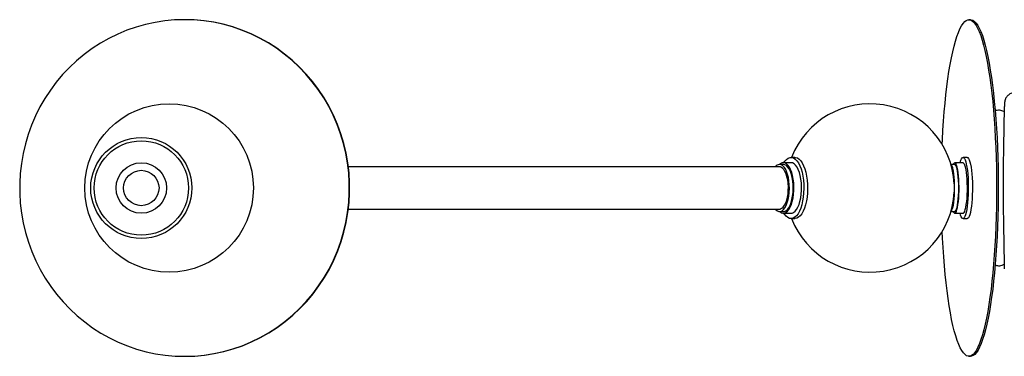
# Paper-space layout '_Superior' of a CAD drawing. Header units: millimetres. Extents: x -900 to 323, y -100 to 100.
# Tile 1 of 3: x -900 to -315, y -100 to 100. Entities that reach past the tile are written whole.
import ezdxf

# ---------------------------------------------------------------- set-up
doc = ezdxf.new("R2010")
doc.units = ezdxf.units.MM

psp = doc.layouts.new('_Superior')

# ---------------------------------------------------------------- linework, layer by layer
at = {"color": 7, "linetype": 'Continuous', "lineweight": 25}
for p, q in [((-801.61, 100), (-801.82, 100)), ((-335.43, 100), (-336.41, 100)), ((-439.63, 18.17), (-441.9, 18.17)), ((-337.46, 18.17), (-339.92, 18.17)), ((-446.46, 13.97), (-448.73, 13.97)), ((-441.9, 15), (-446.46, 15)), ((-344.85, 13.97), (-347.07, 13.97)), ((-339.92, 15), (-344.85, 15)), ((-315.79, 12.5), (-315.99, 12.5)), ((-346.08, 10.27), (-346.36, 11.22)), ((-835.12, -7.16), (-835.25, -6.83)), ((-829.01, -10.24), (-828.83, -10.41)), ((-448.73, -13.97), (-446.46, -13.97)), ((-446.46, -15), (-441.9, -15)), ((-347.07, -13.97), (-344.85, -13.97)), ((-344.85, -15), (-339.92, -15)), ((-315.99, -12.5), (-315.79, -12.5)), ((-441.9, -18.17), (-439.63, -18.17)), ((-439.52, -18.17), (-439.63, -18.17)), ((-339.92, -18.17), (-337.46, -18.17)), ((-801.82, -100), (-801.61, -100)), ((-336.41, -100), (-335.43, -100))]:
    psp.add_line(p, q, dxfattribs=at)
at = {"color": 7, "linetype": 'Continuous', "lineweight": 25, "flags": 128}
for points in [[(-801.64, -100), (-795.85, -99.81), (-790.08, -99.28), (-784.34, -98.39), (-778.67, -97.16), (-773.08, -95.59), (-767.6, -93.68), (-762.23, -91.44), (-757, -88.89), (-751.93, -86.01), (-747.03, -82.84), (-742.33, -79.38), (-737.83, -75.64), (-733.56, -71.63), (-729.53, -67.37), (-725.75, -62.87), (-722.24, -58.16), (-719.01, -53.23), (-716.07, -48.13), (-713.44, -42.85), (-711.11, -37.42), (-709.1, -31.86), (-707.42, -26.19), (-706.07, -20.43), (-705.05, -14.59), (-704.37, -8.7), (-704.04, -2.79), (-704.05, 3.14), (-704.4, 9.05), (-705.1, 14.94), (-706.14, 20.77), (-707.51, 26.53), (-709.21, 32.19), (-711.24, 37.75), (-713.58, 43.17), (-716.24, 48.43), (-719.2, 53.53), (-722.44, 58.44), (-725.97, 63.15), (-729.76, 67.63), (-733.81, 71.87), (-738.09, 75.87), (-742.6, 79.59), (-747.32, 83.04), (-752.22, 86.19), (-757.3, 89.05), (-762.54, 91.59), (-767.92, 93.8), (-773.41, 95.69), (-779.01, 97.24), (-784.68, 98.45), (-790.42, 99.32), (-796.19, 99.83), (-801.99, 100), (-807.78, 99.81), (-813.55, 99.28), (-819.29, 98.39), (-824.96, 97.16), (-830.55, 95.59), (-836.04, 93.68), (-841.4, 91.44), (-846.63, 88.89), (-851.7, 86.01), (-856.6, 82.84), (-861.3, 79.38), (-865.8, 75.64), (-870.07, 71.63), (-874.1, 67.37), (-877.88, 62.87), (-881.39, 58.16), (-884.62, 53.23), (-887.56, 48.13), (-890.19, 42.85), (-892.52, 37.42), (-894.53, 31.86), (-896.21, 26.19), (-897.57, 20.43), (-898.58, 14.59), (-899.26, 8.7), (-899.59, 2.79), (-899.58, -3.14), (-899.23, -9.05), (-898.53, -14.94), (-897.5, -20.77), (-896.12, -26.53), (-894.42, -32.19), (-892.39, -37.75), (-890.05, -43.17), (-887.39, -48.43), (-884.43, -53.53), (-881.19, -58.44), (-877.66, -63.15), (-873.87, -67.63), (-869.82, -71.87), (-865.54, -75.87), (-861.03, -79.59), (-856.32, -83.04), (-851.41, -86.19), (-846.33, -89.05), (-841.09, -91.59), (-835.71, -93.8), (-830.22, -95.69), (-824.62, -97.24), (-818.95, -98.45), (-813.21, -99.32), (-807.44, -99.83), (-801.64, -100)], [(-801.61, -100), (-801.44, -100), (-795.64, -99.81), (-789.87, -99.28), (-784.14, -98.39), (-778.47, -97.16), (-772.88, -95.59), (-767.39, -93.68), (-762.02, -91.44), (-756.79, -88.89), (-751.72, -86.01), (-746.82, -82.84), (-742.12, -79.38), (-737.62, -75.64), (-733.35, -71.63), (-729.32, -67.37), (-725.55, -62.87), (-722.04, -58.16), (-718.81, -53.23), (-715.87, -48.13), (-713.23, -42.85), (-710.9, -37.42), (-708.89, -31.86), (-707.21, -26.19), (-705.86, -20.43), (-704.84, -14.59), (-704.17, -8.7), (-703.83, -2.79), (-703.84, 3.14), (-704.2, 9.05), (-704.89, 14.94), (-705.93, 20.77), (-707.3, 26.53), (-709, 32.19), (-711.03, 37.75), (-713.38, 43.17), (-716.03, 48.43), (-718.99, 53.53), (-722.24, 58.44), (-725.76, 63.15), (-729.55, 67.63), (-733.6, 71.87), (-737.88, 75.87), (-742.39, 79.59), (-747.11, 83.04), (-752.01, 86.19), (-757.1, 89.05), (-762.33, 91.59), (-767.71, 93.8), (-773.21, 95.69), (-778.8, 97.24), (-784.47, 98.45), (-790.21, 99.32), (-795.98, 99.83), (-801.61, 100)], [(-352.27, 25.82), (-352.13, 28.65), (-351.83, 34.27), (-351.47, 39.78), (-351.05, 45.15), (-350.59, 50.35), (-350.08, 55.38), (-349.51, 60.22), (-348.91, 64.84), (-348.25, 69.24), (-347.56, 73.39), (-346.83, 77.28), (-346.06, 80.91), (-345.25, 84.25), (-344.42, 87.29), (-343.56, 90.03), (-342.67, 92.45), (-341.76, 94.54), (-340.83, 96.31), (-339.89, 97.73), (-338.93, 98.82), (-337.96, 99.55), (-336.99, 99.94), (-336.02, 99.97), (-335.05, 99.65), (-334.08, 98.99), (-333.13, 97.97), (-332.18, 96.62), (-331.25, 94.92), (-330.33, 92.89), (-329.44, 90.53), (-328.57, 87.85), (-327.73, 84.87), (-326.92, 81.59), (-326.15, 78.02), (-325.41, 74.17), (-324.71, 70.07), (-324.04, 65.72), (-323.43, 61.14), (-322.86, 56.35), (-322.33, 51.35), (-321.86, 46.18), (-321.43, 40.84), (-321.06, 35.36), (-320.75, 29.76), (-320.48, 24.05), (-320.28, 18.26), (-320.13, 12.4), (-320.04, 6.5), (-320, 0.58), (-320.03, -5.34), (-320.11, -11.25), (-320.25, -17.12), (-320.44, -22.92), (-320.69, -28.65), (-321, -34.27), (-321.36, -39.78), (-321.77, -45.15), (-322.23, -50.35), (-322.75, -55.38), (-323.31, -60.22), (-323.92, -64.84), (-324.57, -69.24), (-325.27, -73.39), (-326, -77.28), (-326.77, -80.91), (-327.57, -84.25), (-328.41, -87.29), (-329.27, -90.03), (-330.16, -92.45), (-331.07, -94.54), (-332, -96.31), (-332.94, -97.73), (-333.9, -98.82), (-334.86, -99.55), (-335.83, -99.94), (-336.8, -99.97), (-337.77, -99.65), (-338.74, -98.99), (-339.7, -97.97), (-340.65, -96.62), (-341.58, -94.92), (-342.49, -92.89), (-343.38, -90.53), (-344.25, -87.85), (-345.09, -84.87)], [(-335.43, 100), (-335.04, 99.97), (-334.06, 99.65), (-333.1, 98.99), (-332.14, 97.97), (-331.19, 96.62), (-330.26, 94.92), (-329.35, 92.89), (-328.46, 90.53), (-327.59, 87.85), (-326.75, 84.87), (-325.94, 81.59), (-325.16, 78.02), (-324.42, 74.17), (-323.72, 70.07), (-323.06, 65.72), (-322.44, 61.14), (-321.87, 56.35), (-321.35, 51.35), (-320.87, 46.18), (-320.45, 40.84), (-320.08, 35.36), (-319.76, 29.76), (-319.5, 24.05), (-319.29, 18.26), (-319.14, 12.4), (-319.05, 6.5), (-319.02, 0.58), (-319.04, -5.34), (-319.12, -11.25), (-319.26, -17.12), (-319.45, -22.92), (-319.7, -28.65), (-320.01, -34.27), (-320.37, -39.78), (-320.78, -45.15), (-321.25, -50.35), (-321.76, -55.38), (-322.33, -60.22), (-322.93, -64.84), (-323.59, -69.24), (-324.28, -73.39), (-325.01, -77.28), (-325.78, -80.91), (-326.59, -84.25), (-327.42, -87.29), (-328.28, -90.03), (-329.17, -92.45), (-330.08, -94.54), (-331.01, -96.31), (-331.95, -97.73), (-332.91, -98.82), (-333.87, -99.55), (-334.84, -99.94), (-335.43, -100)], [(-446.16, 15), (-445.54, 15.92), (-444.59, 16.98), (-443.58, 17.72), (-442.54, 18.11), (-441.49, 18.15), (-440.45, 17.83), (-439.44, 17.17), (-438.47, 16.17), (-437.57, 14.86), (-436.75, 13.26), (-436.04, 11.4), (-435.44, 9.32), (-434.96, 7.06), (-434.62, 4.66), (-434.43, 2.17), (-434.37, -0.36), (-434.47, -2.89), (-434.71, -5.36), (-435.09, -7.72), (-435.6, -9.94), (-436.23, -11.96), (-436.98, -13.74), (-437.82, -15.27), (-438.74, -16.49), (-439.72, -17.39), (-440.74, -17.96), (-441.79, -18.17), (-441.79, -18.17)], [(-439.63, 18.17), (-439.22, 18.15), (-438.17, 17.83), (-437.16, 17.17), (-436.19, 16.17), (-435.29, 14.86), (-434.48, 13.26), (-433.76, 11.4), (-433.16, 9.32), (-432.69, 7.06), (-432.35, 4.66), (-432.15, 2.17), (-432.1, -0.36), (-432.19, -2.89), (-432.43, -5.36), (-432.81, -7.72), (-433.32, -9.94), (-433.96, -11.96), (-434.7, -13.74), (-435.54, -15.27), (-436.46, -16.49), (-437.44, -17.39), (-438.47, -17.96), (-439.52, -18.17)], [(-341.7, 15), (-341.65, 15.2), (-341.26, 16.44), (-340.86, 17.35), (-340.43, 17.94), (-339.99, 18.17), (-339.56, 18.05), (-339.12, 17.58), (-338.71, 16.76), (-338.32, 15.62), (-337.96, 14.18), (-337.64, 12.46), (-337.36, 10.49), (-337.13, 8.33), (-336.96, 6), (-336.84, 3.55), (-336.79, 1.04), (-336.79, -1.5), (-336.86, -4.01), (-336.99, -6.43), (-337.17, -8.74), (-337.41, -10.87), (-337.69, -12.79), (-338.02, -14.46), (-338.39, -15.85), (-338.78, -16.94), (-339.2, -17.69), (-339.64, -18.1), (-340.07, -18.15), (-340.51, -17.86), (-340.93, -17.21), (-341.34, -16.23), (-341.71, -14.94), (-341.71, -14.94)], [(-337.46, 18.17), (-337.09, 18.05), (-336.66, 17.58), (-336.25, 16.76), (-335.86, 15.62), (-335.5, 14.18), (-335.17, 12.46), (-334.9, 10.49), (-334.67, 8.33), (-334.5, 6), (-334.38, 3.55), (-334.33, 1.04), (-334.33, -1.5), (-334.4, -4.01), (-334.52, -6.43), (-334.71, -8.74), (-334.94, -10.87), (-335.23, -12.79), (-335.56, -14.46), (-335.93, -15.85), (-336.32, -16.94), (-336.74, -17.69), (-337.17, -18.1), (-337.46, -18.17)], [(-451.18, -12.66), (-450.92, -12.93), (-450.03, -13.61), (-449.11, -13.94), (-448.18, -13.91), (-447.26, -13.51), (-446.38, -12.77), (-445.56, -11.7), (-444.83, -10.32), (-444.19, -8.67), (-443.67, -6.8), (-443.29, -4.76), (-443.04, -2.59), (-442.94, -0.35), (-442.99, 1.89), (-443.19, 4.09), (-443.54, 6.18), (-444.01, 8.11), (-444.61, 9.83), (-445.32, 11.29), (-446.12, 12.47), (-446.98, 13.32), (-447.89, 13.82), (-448.82, 13.97), (-448.82, 13.97)], [(-448.73, -12.5), (-448.21, -12.44), (-447.35, -12.05), (-446.53, -11.31), (-445.77, -10.25), (-445.09, -8.89), (-444.52, -7.28), (-444.07, -5.46), (-443.75, -3.48), (-443.58, -1.4), (-443.56, 0.72), (-443.68, 2.82), (-443.95, 4.83), (-444.36, 6.71), (-444.89, 8.4), (-445.54, 9.84), (-446.27, 11), (-447.08, 11.85), (-447.93, 12.35), (-448.81, 12.5), (-448.81, 12.5)], [(-448.72, -13.97), (-448.69, -14), (-447.78, -14.66), (-446.84, -14.97), (-445.89, -14.94), (-444.95, -14.55), (-444.04, -13.83), (-443.2, -12.78), (-442.43, -11.43), (-441.75, -9.81), (-441.19, -7.96), (-440.74, -5.93), (-440.44, -3.76), (-440.27, -1.5), (-440.25, 0.8), (-440.37, 3.08), (-440.64, 5.28), (-441.04, 7.36), (-441.57, 9.27), (-442.21, 10.96), (-442.96, 12.4), (-443.78, 13.54), (-444.67, 14.37), (-445.6, 14.86), (-446.55, 15), (-446.55, 15)], [(-446.46, -13.97), (-445.9, -13.91), (-444.99, -13.51), (-444.11, -12.77), (-443.29, -11.7), (-442.55, -10.32), (-441.92, -8.67), (-441.4, -6.8), (-441.01, -4.76), (-440.76, -2.59), (-440.67, -0.35), (-440.72, 1.89), (-440.92, 4.09), (-441.26, 6.18), (-441.74, 8.11), (-442.34, 9.83), (-443.05, 11.29), (-443.84, 12.47), (-444.7, 13.32), (-445.61, 13.82), (-446.46, 13.97)], [(-441.9, -15), (-441.34, -14.94), (-440.4, -14.55), (-439.49, -13.83), (-438.65, -12.78), (-437.88, -11.43), (-437.2, -9.81), (-436.64, -7.96), (-436.19, -5.93), (-435.89, -3.76), (-435.72, -1.5), (-435.7, 0.8), (-435.82, 3.08), (-436.09, 5.28), (-436.49, 7.36), (-437.02, 9.27), (-437.66, 10.96), (-438.4, 12.4), (-439.23, 13.54), (-440.12, 14.37), (-441.05, 14.86), (-441.9, 15)], [(-343.37, 12.33), (-343.71, 13.49), (-344.08, 14.33), (-344.47, 14.84), (-344.87, 15), (-345.26, 14.81), (-345.65, 14.27), (-345.79, 13.97)], [(-345.79, -13.97), (-345.42, -14.63), (-345.03, -14.96), (-344.63, -14.95), (-344.24, -14.58), (-343.86, -13.87), (-343.51, -12.84), (-343.19, -11.51), (-342.9, -9.9), (-342.66, -8.07), (-342.48, -6.04), (-342.35, -3.88), (-342.27, -1.62), (-342.26, 0.68), (-342.31, 2.96), (-342.42, 5.17), (-342.58, 7.25), (-342.8, 9.17), (-343.06, 10.88), (-343.37, 12.33)], [(-343.47, 11.48), (-343.81, 12.61), (-344.17, 13.41), (-344.55, 13.87), (-344.85, 13.97)], [(-338.45, 12.33), (-338.79, 13.49), (-339.16, 14.33), (-339.55, 14.84), (-339.92, 15)], [(-339.92, -15), (-339.71, -14.95), (-339.32, -14.58), (-338.94, -13.87), (-338.58, -12.84), (-338.26, -11.51), (-337.98, -9.9), (-337.74, -8.07), (-337.55, -6.04), (-337.42, -3.88), (-337.35, -1.62), (-337.33, 0.68), (-337.38, 2.96), (-337.49, 5.17), (-337.66, 7.25), (-337.87, 9.17), (-338.14, 10.88), (-338.45, 12.33)], [(-347.05, -13.89), (-347.02, -13.87), (-346.64, -13.43), (-346.28, -12.63), (-345.94, -11.51), (-345.64, -10.1), (-345.38, -8.42), (-345.18, -6.52), (-345.02, -4.45), (-344.93, -2.27), (-344.9, -0.03), (-344.93, 2.21), (-345.02, 4.4), (-345.17, 6.47), (-345.38, 8.37), (-345.64, 10.06), (-345.94, 11.48)], [(-344.85, -13.97), (-344.56, -13.87), (-344.18, -13.43), (-343.82, -12.63), (-343.48, -11.51), (-343.18, -10.1), (-342.92, -8.42), (-342.71, -6.52), (-342.56, -4.45), (-342.47, -2.27), (-342.43, -0.03), (-342.47, 2.21), (-342.56, 4.4), (-342.71, 6.47), (-342.92, 8.37), (-343.17, 10.06), (-343.47, 11.48)], [(-441.79, -18.17), (-442.84, -18.03), (-443.87, -17.54), (-444.86, -16.71), (-445.8, -15.55), (-446.16, -15)], [(-345.09, -84.87), (-345.9, -81.59), (-346.68, -78.02), (-347.42, -74.17), (-348.12, -70.07), (-348.78, -65.72), (-349.4, -61.14), (-349.97, -56.35), (-350.49, -51.35), (-350.97, -46.18), (-351.39, -40.84), (-351.76, -35.36), (-352.08, -29.76), (-352.27, -25.82)]]:
    psp.add_lwpolyline(points, dxfattribs=at)
at = {"color": 7, "linetype": 'Continuous', "lineweight": 25}
for centre, radius in [((-810.92, 0), 50), ((-827.44, 0), 30), ((-827.44, 0), 28), ((-827.44, 0), 15), ((-827.44, 0), 10.5)]:
    psp.add_circle(centre, radius, dxfattribs=at)
for centre, radius, start, end in [((-395.08, 0), 50, 2.77019, 158.68648), ((1558.2, 0.99), 1874.27, 178.65956, 181.49974), ((-448.43, 10.48), 3.51, 96.33354, 142.05386), ((-446.22, 11.5), 3.51, 95.35947, 135.30661), ((-349.7, 11.2), 3.78, 4.28305, 45.42659), ((-380.41, 2.7), 35.16, 3.60947, 12.4353), ((-395.08, 0), 50, 201.31352, 357.22981), ((-371.75, -3.82), 26.45, 343.76712, 357.6288)]:
    psp.add_arc(centre, radius, start, end, dxfattribs=at)
for points, knots in [([(-305.71, 55.42), (-305.82, 55.51), (-306.25, 55.86), (-307.16, 56.27), (-308.4, 56.59), (-309.72, 56.62), (-310.98, 56.37), (-312.1, 55.89), (-313.02, 55.26), (-313.74, 54.55), (-314.27, 53.83), (-314.64, 53.15), (-314.87, 52.56), (-315.02, 52.07), (-315.12, 51.64), (-315.19, 51.21), (-315.26, 50.65), (-315.33, 49.88), (-315.4, 48.76), (-315.47, 47.32), (-315.52, 46.03), (-315.55, 45.21), (-315.56, 45.03)], [0, 0, 0, 0, 0.012392, 0.049404, 0.087367, 0.125709, 0.164682, 0.200257, 0.23313, 0.26361, 0.291711, 0.317446, 0.341991, 0.368189, 0.398961, 0.439684, 0.499845, 0.607745, 0.728817, 0.844833, 0.967429, 1, 1, 1, 1]), ([(-315.55, 45.27), (-315.62, 45.33), (-316.04, 45.63), (-316.95, 45.96), (-318.26, 46.21), (-319.6, 46.16), (-320.45, 45.89), (-320.85, 45.76)], [0, 0, 0, 0, 0.051022, 0.281513, 0.516785, 0.773946, 1, 1, 1, 1]), ([(-448.27, 12.5), (-453.01, 12.5), (-464.42, 12.5), (-481.94, 12.5), (-500.89, 12.5), (-519.28, 12.5), (-537.11, 12.5), (-554.36, 12.5), (-571.01, 12.5), (-587.06, 12.5), (-602.5, 12.5), (-617.35, 12.5), (-632.18, 12.5), (-646.9, 12.5), (-661.42, 12.5), (-675.21, 12.5), (-688.11, 12.5), (-697.92, 12.5), (-703.2, 12.5), (-704.71, 12.5)], [0, 0, 0, 0, 0.042376, 0.102156, 0.161941, 0.221773, 0.28165, 0.341512, 0.40137, 0.461234, 0.521105, 0.580989, 0.640903, 0.70803, 0.775161, 0.842269, 0.909037, 0.973971, 1, 1, 1, 1]), ([(-704.67, -12.5), (-703.09, -12.5), (-697.18, -12.5), (-686.06, -12.5), (-671.3, -12.5), (-656.14, -12.5), (-640.74, -12.5), (-625.18, -12.5), (-608.87, -12.5), (-591.8, -12.5), (-574.08, -12.5), (-555.74, -12.5), (-536.79, -12.5), (-517.14, -12.5), (-497.42, -12.5), (-477.69, -12.5), (-461.48, -12.5), (-451.47, -12.5), (-448.18, -12.5)], [0, 0, 0, 0, 0.027369, 0.102329, 0.177294, 0.252221, 0.319299, 0.386379, 0.453469, 0.520555, 0.58763, 0.65349, 0.719312, 0.785112, 0.850921, 0.910789, 0.970619, 1, 1, 1, 1]), ([(-320.85, -45.73), (-320.59, -45.83), (-319.93, -46.09), (-318.75, -46.22), (-317.43, -46.09), (-316.33, -45.75), (-315.76, -45.4), (-315.54, -45.26)], [0, 0, 0, 0, 0.149056, 0.384025, 0.634033, 0.860927, 1, 1, 1, 1])]:
    psp.add_open_spline(points, degree=3, knots=knots, dxfattribs=at)

doc.saveas('drawing.dxf')
